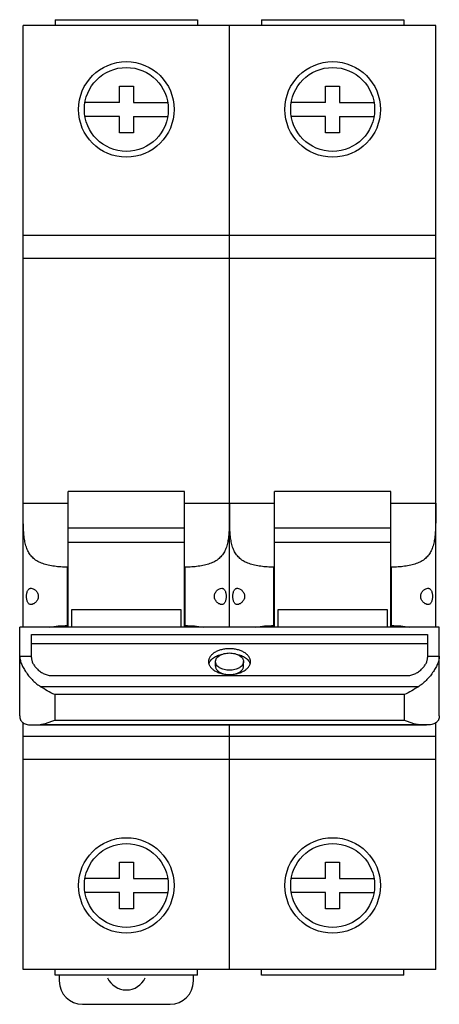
# Model space of a CAD drawing. Header units: millimetres. Extents: x 18 to 54, y 7.1 to 91.6.
import ezdxf

# ---------------------------------------------------------------- set-up
doc = ezdxf.new("R2010")
doc.units = ezdxf.units.MM
doc.header["$LTSCALE"] = 6.475046
doc.layers.get('0').update_dxf_attribs({"linetype": 'CONTINUOUS'})

msp = doc.modelspace()

# ---------------------------------------------------------------- linework, layer by layer
at = {"color": 7, "linetype": 'Continuous'}
for p, q in [((21.08, 91.613), (21.08, 91.113)), ((21.08, 91.613), (33.28, 91.613)), ((33.28, 91.613), (33.28, 91.113)), ((38.78, 91.613), (38.78, 91.113)), ((38.78, 91.613), (50.98, 91.613)), ((50.98, 91.613), (50.98, 91.113)), ((18.33, 39.467), (18.33, 91.113)), ((53.73, 91.113), (18.33, 91.113)), ((36.03, 39.467), (36.03, 91.113)), ((53.73, 39.467), (53.73, 91.113)), ((26.58, 84.513), (26.58, 85.913)), ((26.58, 85.913), (27.78, 85.913)), ((27.78, 85.913), (27.78, 84.513)), ((44.28, 84.513), (44.28, 85.913)), ((44.28, 85.913), (45.48, 85.913)), ((45.48, 85.913), (45.48, 84.513)), ((26.58, 84.513), (23.63, 84.513)), ((27.78, 84.513), (30.729, 84.513)), ((44.28, 84.513), (41.33, 84.513)), ((45.48, 84.513), (48.429, 84.513)), ((26.58, 83.313), (23.63, 83.313)), ((26.58, 81.913), (26.58, 83.313)), ((27.78, 83.313), (27.78, 81.913)), ((27.78, 83.313), (30.729, 83.313)), ((44.28, 83.313), (41.33, 83.313)), ((44.28, 81.913), (44.28, 83.313)), ((45.48, 83.313), (45.48, 81.913)), ((45.48, 83.313), (48.429, 83.313)), ((27.78, 81.913), (26.58, 81.913)), ((45.48, 81.913), (44.28, 81.913)), ((18.33, 73.113), (53.73, 73.113)), ((53.73, 71.113), (18.33, 71.113)), ((22.18, 39.467), (22.18, 51.122)), ((32.18, 51.122), (22.18, 51.122)), ((32.18, 39.467), (32.18, 51.122)), ((49.88, 51.122), (39.88, 51.122)), ((39.88, 39.467), (39.88, 51.122)), ((49.88, 39.467), (49.88, 51.122)), ((18.33, 50.126), (22.18, 50.126)), ((32.18, 50.126), (39.88, 50.126)), ((49.88, 50.126), (53.73, 50.126)), ((22.18, 48.01), (32.18, 48.01)), ((39.88, 48.01), (49.88, 48.01)), ((22.18, 46.78), (32.18, 46.78)), ((39.88, 46.78), (49.88, 46.78)), ((22.13, 39.613), (22.13, 44.63)), ((22.18, 44.63), (22.13, 44.63)), ((32.23, 44.63), (32.18, 44.63)), ((32.23, 39.613), (32.23, 44.63)), ((39.88, 44.63), (39.83, 44.63)), ((39.83, 39.613), (39.83, 44.63)), ((49.93, 44.63), (49.88, 44.63)), ((49.93, 39.613), (49.93, 44.63)), ((22.48, 40.962), (22.48, 39.467)), ((31.88, 40.962), (22.48, 40.962)), ((31.88, 39.467), (31.88, 40.962)), ((49.58, 40.962), (40.18, 40.962)), ((40.18, 40.962), (40.18, 39.467)), ((49.58, 39.467), (49.58, 40.962)), ((18.03, 31.882), (18.03, 39.467)), ((54.03, 39.467), (18.03, 39.467)), ((22.13, 39.613), (22.18, 39.613)), ((32.18, 39.613), (32.23, 39.613)), ((39.83, 39.613), (39.88, 39.613)), ((49.88, 39.613), (49.93, 39.613)), ((54.03, 31.882), (54.03, 39.467)), ((19.03, 36.877), (19.03, 38.851)), ((19.03, 38.851), (53.03, 38.851)), ((19.03, 38.063), (53.03, 38.063)), ((53.03, 38.851), (53.03, 36.877)), ((18.03, 37.004), (19.03, 37.004)), ((34.83, 36.13), (34.83, 36.524)), ((37.23, 36.13), (37.23, 36.524)), ((53.03, 37.004), (54.03, 37.004)), ((20.83, 35.317), (51.23, 35.317)), ((19.78, 34.398), (52.279, 34.398)), ((21.03, 33.689), (21.03, 31.503)), ((51.03, 33.689), (21.03, 33.689)), ((51.03, 31.503), (51.03, 33.689)), ((18.33, 10.113), (18.33, 31.265)), ((21.03, 31.503), (51.03, 31.503)), ((53.73, 10.113), (53.73, 31.27)), ((19.114, 31.087), (19.78, 31.13)), ((19.114, 31.087), (52.945, 31.087)), ((19.78, 31.13), (52.279, 31.13)), ((36.03, 10.113), (36.03, 31.087)), ((52.945, 31.088), (52.279, 31.13)), ((18.33, 30.113), (53.73, 30.113)), ((53.73, 28.113), (18.33, 28.113)), ((26.58, 19.313), (27.78, 19.313)), ((26.58, 17.913), (26.58, 19.313)), ((27.78, 19.313), (27.78, 17.913)), ((44.28, 19.313), (45.48, 19.313)), ((44.28, 17.913), (44.28, 19.313)), ((45.48, 19.313), (45.48, 17.913)), ((26.58, 17.913), (23.63, 17.913)), ((27.78, 17.913), (30.729, 17.913)), ((44.28, 17.913), (41.33, 17.913)), ((45.48, 17.913), (48.429, 17.913)), ((26.58, 16.713), (23.63, 16.713)), ((26.58, 15.313), (26.58, 16.713)), ((27.78, 16.713), (30.729, 16.713)), ((27.78, 16.713), (27.78, 15.313)), ((44.28, 16.713), (41.33, 16.713)), ((44.28, 15.313), (44.28, 16.713)), ((45.48, 16.713), (48.429, 16.713)), ((45.48, 16.713), (45.48, 15.313)), ((27.78, 15.313), (26.58, 15.313)), ((45.48, 15.313), (44.28, 15.313)), ((53.73, 10.113), (18.33, 10.113)), ((21.08, 9.613), (21.08, 10.113)), ((33.28, 9.613), (21.08, 9.613)), ((21.43, 9.613), (21.43, 9.113)), ((32.93, 9.113), (32.93, 9.613)), ((33.28, 9.613), (33.28, 10.113)), ((38.78, 9.613), (38.78, 10.113)), ((50.98, 9.613), (38.78, 9.613)), ((50.98, 9.613), (50.98, 10.113)), ((23.43, 7.113), (30.93, 7.113))]:
    msp.add_line(p, q, dxfattribs=at)
for centre, radius in [((27.18, 83.913), 4.1), ((44.88, 83.913), 4.1), ((27.18, 83.913), 3.6), ((44.88, 83.913), 3.6), ((27.18, 17.313), 4.1), ((44.88, 17.313), 4.1), ((27.18, 17.313), 3.6), ((44.88, 17.313), 3.6)]:
    msp.add_circle(centre, radius, dxfattribs=at)
for centre, radius, start, end in [((27.18, 10.113), 1.769, 203.94261, 335.99634), ((23.43, 9.113), 2, 180, 270), ((30.93, 9.113), 2, 270, 360)]:
    msp.add_arc(centre, radius, start, end, dxfattribs=at)
for points, knots in [([(22.13, 44.63), (21.94, 44.63), (21.566, 44.641), (21.016, 44.692), (20.575, 44.768), (20.242, 44.853), (19.936, 44.951), (19.586, 45.107), (19.221, 45.358), (18.929, 45.672), (18.71, 46.042), (18.555, 46.458), (18.453, 46.913), (18.389, 47.4), (18.354, 47.913), (18.337, 48.447), (18.331, 48.997), (18.33, 49.559), (18.33, 49.936), (18.33, 50.126)], [0, 0, 0, 0, 0.07078, 0.139987, 0.206205, 0.237857, 0.26842, 0.326241, 0.380415, 0.432713, 0.485354, 0.540138, 0.598017, 0.659194, 0.723415, 0.790202, 0.858974, 0.92912, 1, 1, 1, 1]), ([(36.03, 50.126), (36.03, 49.936), (36.03, 49.559), (36.028, 48.997), (36.022, 48.447), (36.005, 47.913), (35.97, 47.4), (35.906, 46.913), (35.804, 46.458), (35.65, 46.042), (35.431, 45.672), (35.138, 45.358), (34.774, 45.107), (34.423, 44.951), (34.118, 44.853), (33.785, 44.768), (33.343, 44.692), (32.794, 44.641), (32.419, 44.63), (32.23, 44.63)], [0, 0, 0, 0, 0.07088, 0.141026, 0.209798, 0.276585, 0.340806, 0.401983, 0.459862, 0.514646, 0.567287, 0.619585, 0.67376, 0.73158, 0.762143, 0.793795, 0.860013, 0.92922, 1, 1, 1, 1]), ([(39.83, 44.63), (39.64, 44.63), (39.266, 44.641), (38.716, 44.692), (38.275, 44.768), (37.942, 44.853), (37.636, 44.951), (37.286, 45.107), (36.921, 45.358), (36.629, 45.672), (36.41, 46.042), (36.255, 46.458), (36.153, 46.913), (36.089, 47.4), (36.054, 47.913), (36.037, 48.447), (36.031, 48.997), (36.03, 49.559), (36.03, 49.936), (36.03, 50.126)], [0, 0, 0, 0, 0.07078, 0.139987, 0.206205, 0.237857, 0.26842, 0.326241, 0.380415, 0.432713, 0.485354, 0.540138, 0.598017, 0.659194, 0.723415, 0.790202, 0.858974, 0.92912, 1, 1, 1, 1]), ([(53.73, 50.126), (53.73, 49.936), (53.73, 49.559), (53.728, 48.997), (53.722, 48.447), (53.705, 47.913), (53.67, 47.4), (53.606, 46.913), (53.504, 46.458), (53.35, 46.042), (53.131, 45.672), (52.838, 45.358), (52.474, 45.107), (52.123, 44.951), (51.818, 44.853), (51.485, 44.768), (51.043, 44.692), (50.494, 44.641), (50.119, 44.63), (49.93, 44.63)], [0, 0, 0, 0, 0.07088, 0.141026, 0.209798, 0.276585, 0.340806, 0.401983, 0.459862, 0.514646, 0.567287, 0.619585, 0.67376, 0.73158, 0.762143, 0.793795, 0.860013, 0.92922, 1, 1, 1, 1]), ([(18.62, 42.122), (18.62, 42.171), (18.624, 42.266), (18.643, 42.404), (18.674, 42.528), (18.718, 42.635), (18.774, 42.719), (18.842, 42.78), (18.919, 42.815), (18.974, 42.822), (19.002, 42.822)], [0, 0, 0, 0, 0.166485, 0.32576, 0.471923, 0.601472, 0.714318, 0.814042, 0.906983, 1, 1, 1, 1]), ([(19.002, 42.822), (19.067, 42.822), (19.17, 42.792), (19.294, 42.719), (19.389, 42.641), (19.478, 42.542), (19.556, 42.421), (19.611, 42.279), (19.625, 42.175), (19.625, 42.122)], [0, 0, 0, 0, 0.192565, 0.303251, 0.423797, 0.554199, 0.694427, 0.843968, 1, 1, 1, 1]), ([(34.734, 42.122), (34.734, 42.175), (34.748, 42.279), (34.804, 42.421), (34.881, 42.542), (34.97, 42.641), (35.066, 42.719), (35.189, 42.792), (35.292, 42.822), (35.358, 42.822)], [0, 0, 0, 0, 0.15603, 0.305572, 0.4458, 0.576202, 0.696749, 0.807435, 1, 1, 1, 1]), ([(35.358, 42.822), (35.385, 42.822), (35.44, 42.815), (35.518, 42.78), (35.586, 42.719), (35.641, 42.635), (35.685, 42.528), (35.716, 42.404), (35.735, 42.266), (35.739, 42.171), (35.739, 42.122)], [0, 0, 0, 0, 0.093016, 0.185958, 0.285682, 0.398528, 0.528077, 0.67424, 0.833516, 1, 1, 1, 1]), ([(36.32, 42.122), (36.32, 42.171), (36.324, 42.266), (36.343, 42.404), (36.374, 42.528), (36.418, 42.635), (36.474, 42.719), (36.542, 42.78), (36.619, 42.815), (36.674, 42.822), (36.702, 42.822)], [0, 0, 0, 0, 0.166485, 0.32576, 0.471923, 0.601472, 0.714318, 0.814042, 0.906983, 1, 1, 1, 1]), ([(36.702, 42.822), (36.767, 42.822), (36.87, 42.792), (36.994, 42.719), (37.089, 42.641), (37.178, 42.542), (37.256, 42.421), (37.311, 42.279), (37.325, 42.175), (37.325, 42.122)], [0, 0, 0, 0, 0.192565, 0.303251, 0.423797, 0.554199, 0.694427, 0.843968, 1, 1, 1, 1]), ([(52.434, 42.122), (52.434, 42.175), (52.448, 42.279), (52.504, 42.421), (52.581, 42.542), (52.67, 42.641), (52.766, 42.719), (52.889, 42.792), (52.992, 42.822), (53.058, 42.822)], [0, 0, 0, 0, 0.15603, 0.305572, 0.4458, 0.576202, 0.696749, 0.807435, 1, 1, 1, 1]), ([(53.058, 42.822), (53.085, 42.822), (53.14, 42.815), (53.218, 42.78), (53.286, 42.719), (53.341, 42.635), (53.385, 42.528), (53.416, 42.404), (53.435, 42.266), (53.439, 42.171), (53.439, 42.122)], [0, 0, 0, 0, 0.093016, 0.185958, 0.285682, 0.398528, 0.528077, 0.67424, 0.833516, 1, 1, 1, 1]), ([(19.002, 41.422), (18.974, 41.422), (18.919, 41.429), (18.842, 41.464), (18.774, 41.524), (18.718, 41.609), (18.674, 41.715), (18.643, 41.839), (18.624, 41.977), (18.62, 42.073), (18.62, 42.122)], [0, 0, 0, 0, 0.093017, 0.185958, 0.285682, 0.398528, 0.528077, 0.67424, 0.833516, 1, 1, 1, 1]), ([(19.625, 42.122), (19.625, 42.069), (19.611, 41.965), (19.556, 41.823), (19.478, 41.702), (19.389, 41.603), (19.294, 41.525), (19.17, 41.452), (19.067, 41.422), (19.002, 41.422)], [0, 0, 0, 0, 0.15603, 0.305572, 0.4458, 0.576202, 0.696749, 0.807435, 1, 1, 1, 1]), ([(35.358, 41.422), (35.292, 41.422), (35.189, 41.452), (35.066, 41.525), (34.97, 41.603), (34.881, 41.702), (34.804, 41.823), (34.748, 41.965), (34.734, 42.069), (34.734, 42.122)], [0, 0, 0, 0, 0.192565, 0.303251, 0.423797, 0.554199, 0.694427, 0.843968, 1, 1, 1, 1]), ([(35.739, 42.122), (35.739, 42.073), (35.735, 41.977), (35.716, 41.839), (35.685, 41.715), (35.641, 41.609), (35.586, 41.524), (35.518, 41.464), (35.44, 41.429), (35.385, 41.422), (35.358, 41.422)], [0, 0, 0, 0, 0.166485, 0.32576, 0.471923, 0.601472, 0.714318, 0.814042, 0.906983, 1, 1, 1, 1]), ([(36.702, 41.422), (36.674, 41.422), (36.619, 41.429), (36.542, 41.464), (36.474, 41.524), (36.418, 41.609), (36.374, 41.715), (36.343, 41.839), (36.324, 41.977), (36.32, 42.073), (36.32, 42.122)], [0, 0, 0, 0, 0.093017, 0.185958, 0.285682, 0.398528, 0.528077, 0.67424, 0.833516, 1, 1, 1, 1]), ([(37.325, 42.122), (37.325, 42.069), (37.311, 41.965), (37.256, 41.823), (37.178, 41.702), (37.089, 41.603), (36.994, 41.525), (36.87, 41.452), (36.767, 41.422), (36.702, 41.422)], [0, 0, 0, 0, 0.15603, 0.305572, 0.4458, 0.576202, 0.696749, 0.807435, 1, 1, 1, 1]), ([(53.058, 41.422), (52.992, 41.422), (52.889, 41.452), (52.766, 41.525), (52.67, 41.603), (52.581, 41.702), (52.504, 41.823), (52.448, 41.965), (52.434, 42.069), (52.434, 42.122)], [0, 0, 0, 0, 0.192565, 0.303251, 0.423797, 0.554199, 0.694427, 0.843968, 1, 1, 1, 1]), ([(53.439, 42.122), (53.439, 42.073), (53.435, 41.977), (53.416, 41.839), (53.385, 41.715), (53.341, 41.609), (53.286, 41.524), (53.218, 41.464), (53.14, 41.429), (53.085, 41.422), (53.058, 41.422)], [0, 0, 0, 0, 0.166485, 0.32576, 0.471923, 0.601472, 0.714318, 0.814042, 0.906983, 1, 1, 1, 1]), ([(20.593, 39.474), (20.84, 39.525), (21.351, 39.593), (21.867, 39.613), (22.13, 39.613)], [0, 0, 0, 0, 0.489158, 1, 1, 1, 1]), ([(32.23, 39.613), (32.493, 39.613), (33.008, 39.593), (33.52, 39.525), (33.766, 39.474)], [0, 0, 0, 0, 0.510841, 1, 1, 1, 1]), ([(38.293, 39.474), (38.54, 39.525), (39.051, 39.593), (39.567, 39.613), (39.83, 39.613)], [0, 0, 0, 0, 0.489158, 1, 1, 1, 1]), ([(49.93, 39.613), (50.193, 39.613), (50.708, 39.593), (51.22, 39.525), (51.466, 39.474)], [0, 0, 0, 0, 0.510841, 1, 1, 1, 1]), ([(36.03, 37.632), (35.912, 37.632), (35.68, 37.618), (35.344, 37.556), (35.033, 37.456), (34.76, 37.319), (34.533, 37.153), (34.387, 36.989), (34.305, 36.848), (34.262, 36.742), (34.236, 36.634), (34.23, 36.56), (34.23, 36.524)], [0, 0, 0, 0, 0.152015, 0.300479, 0.442041, 0.574106, 0.695035, 0.804684, 0.855867, 0.905087, 0.952908, 1, 1, 1, 1]), ([(34.83, 36.524), (34.83, 36.548), (34.834, 36.597), (34.857, 36.695), (34.918, 36.815), (35.032, 36.943), (35.183, 37.054), (35.366, 37.145), (35.573, 37.212), (35.797, 37.254), (35.951, 37.263), (36.03, 37.263)], [0, 0, 0, 0, 0.047102, 0.094933, 0.195109, 0.304781, 0.42574, 0.557844, 0.699436, 0.847961, 1, 1, 1, 1]), ([(37.83, 36.524), (37.83, 36.56), (37.824, 36.634), (37.797, 36.742), (37.754, 36.848), (37.672, 36.989), (37.526, 37.153), (37.299, 37.319), (37.026, 37.456), (36.715, 37.556), (36.379, 37.618), (36.147, 37.632), (36.03, 37.632)], [0, 0, 0, 0, 0.047092, 0.094912, 0.144131, 0.195312, 0.304959, 0.425887, 0.557954, 0.699517, 0.847984, 1, 1, 1, 1]), ([(36.03, 37.263), (36.108, 37.263), (36.262, 37.254), (36.487, 37.212), (36.694, 37.145), (36.876, 37.054), (37.027, 36.943), (37.141, 36.815), (37.202, 36.695), (37.226, 36.597), (37.23, 36.548), (37.23, 36.524)], [0, 0, 0, 0, 0.152041, 0.300562, 0.442151, 0.574253, 0.695211, 0.804885, 0.905064, 0.952897, 1, 1, 1, 1]), ([(18.03, 37.004), (18.03, 36.955), (18.036, 36.854), (18.063, 36.699), (18.106, 36.535), (18.165, 36.366), (18.238, 36.193), (18.357, 35.955), (18.537, 35.656), (18.792, 35.309), (19.085, 34.976), (19.413, 34.666), (19.654, 34.482), (19.78, 34.398)], [0, 0, 0, 0, 0.045179, 0.093907, 0.146077, 0.201461, 0.259749, 0.320585, 0.448361, 0.582117, 0.719615, 0.859317, 1, 1, 1, 1]), ([(19.03, 36.877), (19.03, 36.793), (19.051, 36.663), (19.108, 36.495), (19.191, 36.316), (19.333, 36.095), (19.554, 35.851), (19.82, 35.634), (20.128, 35.46), (20.469, 35.344), (20.709, 35.317), (20.83, 35.317)], [0, 0, 0, 0, 0.097098, 0.15018, 0.206118, 0.325471, 0.452819, 0.585699, 0.722131, 0.86061, 1, 1, 1, 1]), ([(34.23, 36.524), (34.23, 36.488), (34.236, 36.414), (34.262, 36.306), (34.305, 36.2), (34.387, 36.059), (34.533, 35.895), (34.76, 35.729), (35.033, 35.592), (35.344, 35.492), (35.68, 35.43), (35.912, 35.416), (36.03, 35.416)], [0, 0, 0, 0, 0.047092, 0.094912, 0.144131, 0.195312, 0.304959, 0.425887, 0.557954, 0.699517, 0.847984, 1, 1, 1, 1]), ([(34.259, 36.328), (34.273, 36.376), (34.312, 36.472), (34.399, 36.607), (34.514, 36.734), (34.654, 36.85), (34.817, 36.953), (35.066, 37.075), (35.271, 37.139), (35.413, 37.171)], [0, 0, 0, 0, 0.101131, 0.207802, 0.32142, 0.442706, 0.571807, 0.708353, 1, 1, 1, 1]), ([(36.03, 35.785), (35.951, 35.785), (35.797, 35.794), (35.573, 35.836), (35.366, 35.903), (35.183, 35.994), (35.032, 36.105), (34.918, 36.233), (34.857, 36.353), (34.834, 36.451), (34.83, 36.5), (34.83, 36.524)], [0, 0, 0, 0, 0.152041, 0.300562, 0.442151, 0.574253, 0.695211, 0.804885, 0.905064, 0.952897, 1, 1, 1, 1]), ([(36.03, 35.416), (36.147, 35.416), (36.379, 35.43), (36.715, 35.492), (37.026, 35.592), (37.299, 35.729), (37.526, 35.895), (37.672, 36.059), (37.754, 36.2), (37.797, 36.306), (37.824, 36.414), (37.83, 36.488), (37.83, 36.524)], [0, 0, 0, 0, 0.152015, 0.300479, 0.442041, 0.574106, 0.695035, 0.804684, 0.855867, 0.905087, 0.952908, 1, 1, 1, 1]), ([(37.23, 36.524), (37.23, 36.5), (37.226, 36.451), (37.202, 36.353), (37.141, 36.233), (37.027, 36.105), (36.876, 35.994), (36.694, 35.903), (36.487, 35.836), (36.262, 35.794), (36.108, 35.785), (36.03, 35.785)], [0, 0, 0, 0, 0.047102, 0.094933, 0.195109, 0.304781, 0.42574, 0.557844, 0.699436, 0.847961, 1, 1, 1, 1]), ([(36.644, 37.172), (36.786, 37.14), (36.991, 37.076), (37.241, 36.954), (37.404, 36.85), (37.545, 36.734), (37.659, 36.608), (37.747, 36.473), (37.786, 36.376), (37.801, 36.328)], [0, 0, 0, 0, 0.291662, 0.428221, 0.557332, 0.678623, 0.792237, 0.898894, 1, 1, 1, 1]), ([(51.23, 35.317), (51.35, 35.317), (51.59, 35.344), (51.931, 35.46), (52.239, 35.634), (52.506, 35.851), (52.726, 36.095), (52.868, 36.316), (52.951, 36.495), (53.009, 36.663), (53.03, 36.793), (53.03, 36.877)], [0, 0, 0, 0, 0.139386, 0.277872, 0.41431, 0.547188, 0.67453, 0.793886, 0.849828, 0.90291, 1, 1, 1, 1]), ([(54.03, 37.004), (54.03, 36.955), (54.023, 36.854), (53.997, 36.699), (53.954, 36.536), (53.895, 36.367), (53.821, 36.193), (53.703, 35.955), (53.523, 35.656), (53.268, 35.309), (52.974, 34.976), (52.647, 34.666), (52.406, 34.482), (52.279, 34.398)], [0, 0, 0, 0, 0.045177, 0.093899, 0.146064, 0.201445, 0.259734, 0.320571, 0.448351, 0.582108, 0.719608, 0.859315, 1, 1, 1, 1]), ([(34.83, 36.13), (34.83, 36.098), (34.837, 36.033), (34.867, 35.938), (34.918, 35.847), (35.012, 35.728), (35.177, 35.599), (35.333, 35.526), (35.417, 35.495)], [0, 0, 0, 0, 0.104383, 0.211538, 0.323844, 0.443081, 0.705307, 1, 1, 1, 1]), ([(36.64, 35.494), (36.725, 35.525), (36.881, 35.598), (37.046, 35.727), (37.141, 35.846), (37.192, 35.938), (37.223, 36.033), (37.23, 36.098), (37.23, 36.13)], [0, 0, 0, 0, 0.294761, 0.557031, 0.676267, 0.788552, 0.895667, 1, 1, 1, 1]), ([(21.03, 33.689), (20.814, 33.787), (20.389, 34.009), (19.982, 34.264), (19.78, 34.398)], [0, 0, 0, 0, 0.49357, 1, 1, 1, 1]), ([(52.279, 34.398), (52.077, 34.264), (51.671, 34.009), (51.245, 33.787), (51.03, 33.689)], [0, 0, 0, 0, 0.506425, 1, 1, 1, 1]), ([(18.03, 31.882), (18.03, 31.815), (18.038, 31.716), (18.072, 31.593), (18.107, 31.51), (18.151, 31.435), (18.203, 31.368), (18.265, 31.309), (18.358, 31.24), (18.495, 31.172), (18.682, 31.12), (18.891, 31.092), (19.038, 31.087), (19.114, 31.087)], [0, 0, 0, 0, 0.131435, 0.192072, 0.250056, 0.306202, 0.361356, 0.416398, 0.472126, 0.588087, 0.713491, 0.850494, 1, 1, 1, 1]), ([(19.78, 31.13), (19.883, 31.14), (20.092, 31.175), (20.403, 31.257), (20.718, 31.368), (20.926, 31.455), (21.03, 31.503)], [0, 0, 0, 0, 0.237413, 0.483594, 0.738075, 1, 1, 1, 1]), ([(51.03, 31.503), (51.134, 31.455), (51.341, 31.368), (51.656, 31.257), (51.968, 31.175), (52.176, 31.14), (52.279, 31.13)], [0, 0, 0, 0, 0.261924, 0.516402, 0.762584, 1, 1, 1, 1]), ([(54.03, 31.882), (54.03, 31.815), (54.021, 31.716), (53.987, 31.593), (53.953, 31.51), (53.909, 31.435), (53.856, 31.368), (53.795, 31.309), (53.701, 31.24), (53.564, 31.172), (53.377, 31.12), (53.168, 31.092), (53.021, 31.087), (52.945, 31.087)], [0, 0, 0, 0, 0.13144, 0.192083, 0.250063, 0.306205, 0.361359, 0.416402, 0.47214, 0.588129, 0.71353, 0.850502, 1, 1, 1, 1])]:
    msp.add_open_spline(points, degree=3, knots=knots, dxfattribs=at)

doc.saveas('drawing.dxf')
